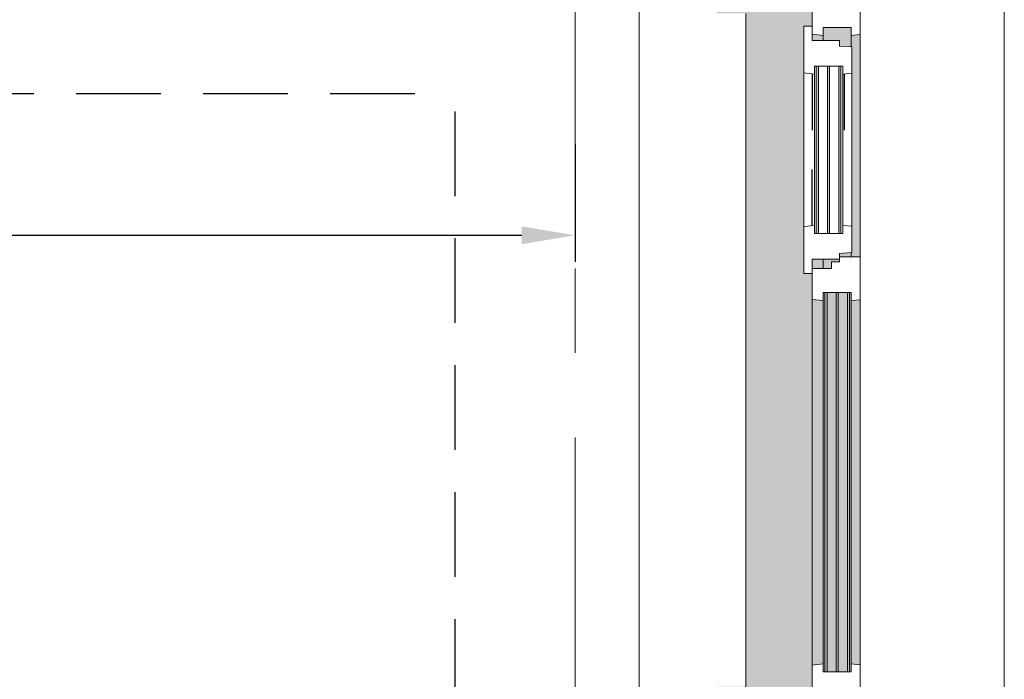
# Model space of a CAD drawing. Extents: x 3165 to 57695, y -7842 to 39081.
# Tile 241 of 248: x 52975 to 54822, y 34294 to 35531. Entities that reach past the tile are written whole.
import ezdxf

# ---------------------------------------------------------------- set-up
doc = ezdxf.new("R2010")
doc.units = 0
doc.header["$LTSCALE"] = 50
doc.header["$PDSIZE"] = -5
for name, pattern in [('HIDDEN2', [4.7625, 3.175, -1.5875]), ('Onderlegger 3e verdieping$0$gestippeld', [6.35, 3.175, -3.175]), ('Onderlegger 3e verdieping$0$stramien', [22.225, 12.7, -3.175, 3.175, -3.175])]:
    doc.linetypes.add(name, pattern=pattern)
doc.layers.get('0').update_dxf_attribs({"linetype": 'CONTINUOUS'})
doc.layers.get('DEFPOINTS').update_dxf_attribs({"linetype": 'CONTINUOUS'})
doc.layers.add('AS-M38--_F123--_Wandlengte', color=1, linetype='CONTINUOUS')
for name, color, linetype, lineweight in [('Onderlegger 3e verdieping$0$A-GLAZ', 8, 'CONTINUOUS', 25), ('Onderlegger 3e verdieping$0$A-GLAZ-GLAS', 8, 'CONTINUOUS', 25), ('Onderlegger 3e verdieping$0$S-GRID', 8, 'CONTINUOUS', 18)]:
    doc.layers.add(name, color=color, linetype=linetype, lineweight=lineweight)
doc.styles.get("Standard").update_dxf_attribs({"font": 'isocp.shx'})
doc.dimstyles.new('CWall_F2_Wandlengte', dxfattribs={"dimscale": 50, "dimtxt": 2.5, "dimasz": 2, "dimexe": 1, "dimexo": 1, "dimgap": 0.5, "dimtad": 1, "dimdec": 0, "dimdsep": 46, "dimtxsty": 'Standard', "dimcen": 2.5, "dimclrt": 2, "dimadec": 0, "dimazin": 0, "dimtfac": 1, "dimtdec": 0, "dimtix": 1, "dimtmove": 2, "dimatfit": 0, "dimfxl": 0, "dimtolj": 1, "dimtzin": 0, "dimarcsym": 0})
pattern_1 = [(315, (-34911.87, 54611.6), (212.132, 212.132), [])]

# ---------------------------------------------------------------- blocks, each defined once
blk = doc.blocks.new('Onderlegger 3e verdieping$0$31_KA_Houten kozijn metselwerkgevel met draaiend deel verdieping - 31_KA_Houten kozijn metselwerkgevel met draaiend deel verdieping-V200-Plotview 3e Verdieping - schaal 1 op 100')
at = {"layer": 'Onderlegger 3e verdieping$0$A-GLAZ'}
blk.add_hatch(color=256, dxfattribs=at).paths.add_polyline_path([(-656.5, 323.5), (-636.5, 323.5), (-636.5, 150), (143, 150), (143, 166), (607, 165.2), (607, 150), (636.5, 150), (636.5, 323.5), (656.5, 323.5), (656.5, 328.5), (630.8, 328.5), (630.8, 275), (-632.2, 275), (-632.2, 328.5), (-656.5, 328.5)], flags=0)
h = blk.add_hatch(color=256, dxfattribs=at)
h.paths.add_polyline_path([(-591.8, 150), (-589.5, 129.8), (92, 129.8), (94.3, 150), (-589.5, 150)], flags=0)
h.paths.add_polyline_path([(152.5, 129.8), (170, 129.8), (170, 150), (152.5, 150), (152.5, 145.4)], flags=0)
h.paths.add_polyline_path([(580, 145.8), (580, 129.8), (589.5, 129.8), (591.8, 150), (580, 150)], flags=0)
at = {"layer": 'Onderlegger 3e verdieping$0$A-GLAZ', "lineweight": 18}
h = blk.add_hatch(dxfattribs=at)
h.set_pattern_fill('FP_388', color=256, style=0, pattern_type=2)
h.set_pattern_definition(pattern_1)
h.paths.add_polyline_path([(92, 129.8), (107, 129.8), (107, 77), (92, 77), (93.6, 60), (174, 60), (174, 99), (165, 99), (165, 114), (152.5, 114), (152.5, 150), (94.3, 150)], flags=0)
at = {"layer": 'Onderlegger 3e verdieping$0$A-GLAZ'}
h = blk.add_hatch(color=256, dxfattribs=at)
h.paths.add_polyline_path([(-604.5, 101.3), (-604.5, 84.3), (107, 84.3), (107, 101.3), (-591.8, 101.3)], flags=0)
h.paths.add_polyline_path([(-604.5, 129.8), (-604.5, 126.3), (107, 126.3), (107, 129.8), (-591.8, 129.8)], flags=0)
h.paths.add_polyline_path([(-604.5, 122.3), (-604.5, 105.3), (107, 105.3), (107, 122.3), (-591.8, 122.3)], flags=0)
h.paths.add_polyline_path([(-604.5, 80.3), (-604.5, 77), (107, 77), (107, 80.3), (-594.4, 80.3)], flags=0)
h.paths.add_polyline_path([(152.5, 126.3), (152.5, 114), (165, 114), (165, 99), (170, 99), (170, 129.8), (152.5, 129.8)], flags=0)
h.paths.add_polyline_path([(174, 84.3), (174, 77), (182.1, 77), (180.5, 99), (174, 99), (174, 93)], flags=0)
h.paths.add_polyline_path([(567.9, 77), (604.5, 77), (604.5, 129.8), (580, 129.8), (580, 99), (569.5, 99), (569.1, 93)], flags=0)
at = {"layer": 'Onderlegger 3e verdieping$0$A-GLAZ', "lineweight": 18}
h = blk.add_hatch(dxfattribs=at)
h.set_pattern_fill('FP_388', color=256, style=0, pattern_type=2)
h.set_pattern_definition(pattern_1)
h.paths.add_polyline_path([(-706.5, -210.1), (-673.9, -210.1), (-664.2, 56.9), (-656.5, 56.9), (-656.5, 76.9), (-688.5, 76.9), (-688.5, -180.1), (-706.5, -180.1)], flags=0)
at = {"layer": 'Onderlegger 3e verdieping$0$A-GLAZ'}
h = blk.add_hatch(color=256, dxfattribs=at)
h.paths.add_polyline_path([(-591.1, 60), (93.6, 60), (92, 77), (-589.5, 77)], flags=0)
h.paths.add_polyline_path([(174, 60), (591.1, 60), (589.5, 77), (174, 76)], flags=0)
at = {"layer": 'Onderlegger 3e verdieping$0$A-GLAZ', "lineweight": 18}
h = blk.add_hatch(dxfattribs=at)
h.set_pattern_fill('FP_388', color=256, style=0, pattern_type=2)
h.set_pattern_definition(pattern_1)
h.paths.add_polyline_path([(656.5, 56.9), (664.2, 56.9), (673.9, -210.1), (706.5, -210.1), (706.5, -180.1), (688.5, -180.1), (688.5, 76.9), (656.5, 76.9)], flags=0)
for p, q in [((-656.5, 323.5), (-656.5, 328.5)), ((-636.5, 323.5), (-656.5, 323.5)), ((-656.5, 323.5), (-656.5, 150)), ((-636.5, 150), (-636.5, 323.5)), ((636.5, 323.5), (636.5, 150)), ((656.5, 323.5), (636.5, 323.5)), ((656.5, 328.5), (656.5, 323.5)), ((656.5, 150), (656.5, 323.5)), ((-656.5, 150), (-636.5, 150)), ((-591.8, 150), (-656.5, 150)), ((-656.5, 150), (-656.5, 60)), ((94.3, 150), (-591.8, 150)), ((-589.5, 129.8), (-591.8, 150)), ((94.3, 150), (92, 129.8)), ((143, 150), (94.3, 150)), ((152.5, 114), (152.5, 150)), ((591.8, 150), (589.5, 129.8)), ((656.5, 150), (607, 150)), ((636.5, 150), (656.5, 150)), ((656.5, 60), (656.5, 150)), ((-604.5, 126.3), (-604.5, 129.8)), ((-604.5, 129.8), (-589.5, 129.8)), ((-589.5, 129.8), (92, 129.8)), ((92, 129.8), (107, 129.8)), ((107, 129.8), (107, 126.3)), ((152.5, 129.8), (170, 129.8)), ((580, 129.8), (589.5, 129.8)), ((589.5, 129.8), (604.5, 129.8)), ((604.5, 129.8), (604.5, 77)), ((-604.5, 105.3), (-604.5, 122.3)), ((107, 122.3), (107, 105.3)), ((165, 114), (152.5, 114)), ((165, 99), (165, 114)), ((-688.5, 94.9), (-688.5, 76.9)), ((-604.5, 84.3), (-604.5, 101.3)), ((107, 101.3), (107, 84.3)), ((170, 99), (165, 99)), ((174, 60), (174, 99)), ((688.5, 76.9), (688.5, 94.9)), ((-656.5, 76.9), (-688.5, 76.9)), ((-688.5, 76.9), (-688.5, -180.1)), ((-656.5, 56.9), (-656.5, 76.9)), ((-604.5, 77), (-604.5, 80.3)), ((-589.5, 77), (-604.5, 77)), ((-591.1, 60), (-589.5, 77)), ((92, 77), (-589.5, 77)), ((107, 77), (92, 77)), ((92, 77), (93.6, 60)), ((107, 80.3), (107, 77)), ((182.1, 77), (174, 77)), ((589.5, 77), (567.9, 77)), ((604.5, 77), (589.5, 77)), ((589.5, 77), (591.1, 60)), ((656.5, 76.9), (688.5, 76.9)), ((656.5, 56.9), (656.5, 76.9)), ((688.5, 76.9), (688.5, -180.1)), ((-673.9, -210.1), (-664.2, 56.9)), ((-664.2, 56.9), (-656.5, 56.9)), ((-656.5, 60), (-591.1, 60)), ((-591.1, 60), (93.6, 60)), ((93.6, 60), (174, 60)), ((174, 60), (591.1, 60)), ((591.1, 60), (656.5, 60)), ((664.2, 56.9), (656.5, 56.9)), ((673.9, -210.1), (664.2, 56.9)), ((-688.5, -180.1), (-706.5, -180.1)), ((-706.5, -180.1), (-706.5, -210.1)), ((688.5, -180.1), (706.5, -180.1)), ((706.5, -180.1), (706.5, -210.1)), ((-706.5, -210.1), (-673.9, -210.1)), ((673.9, -210.1), (-673.9, -210.1)), ((706.5, -210.1), (673.9, -210.1))]:
    blk.add_line(p, q, dxfattribs=at)
blk = doc.blocks.new('Onderlegger 3e verdieping$0$31_KA_Houten kozijn metselwerkgevel triple glas - Type-9950171-Plotview 3e Verdieping - schaal 1 op 100')
at = {"layer": 'Onderlegger 3e verdieping$0$A-GLAZ'}
for points in [[(534.9, 0), (0, 0), (0, -4), (711.5, -3.4), (711.5, 0)], [(711.5, -21), (0, -21), (0, -25), (711.5, -25)], [(0, -42), (0, -46), (711.5, -46), (711.5, -42), (225.5, -42)]]:
    blk.add_hatch(color=256, dxfattribs=at).paths.add_polyline_path(points, flags=0)
at = {"layer": 'Onderlegger 3e verdieping$0$A-GLAZ', "lineweight": 18}
for p, q in [((711.5, 0), (0, 0)), ((0, 0), (0, -4)), ((711.5, -4), (711.5, 0)), ((0, -4), (711.5, -4)), ((711.5, -21), (0, -21)), ((0, -21), (0, -25)), ((0, -25), (711.5, -25)), ((711.5, -25), (711.5, -21)), ((711.5, -42), (0, -42)), ((0, -42), (0, -46)), ((0, -46), (711.5, -46)), ((711.5, -46), (711.5, -42))]:
    blk.add_line(p, q, dxfattribs=at)
blk = doc.blocks.new('Onderlegger 3e verdieping$0$31_KA_Houten kozijn draaiend deel metselwerkgevel - Type-V201-Plotview 3e Verdieping - schaal 1 op 100')
at = {"layer": 'Onderlegger 3e verdieping$0$A-GLAZ', "lineweight": 18}
for p, q in [((60.7, 16), (-27, 16)), ((-27, 16), (-27, 0)), ((63, -4.2), (60.7, 16)), ((349.3, 16), (60.7, 16)), ((349.3, 16), (347, -4.2)), ((437, 16), (349.3, 16)), ((410, 0), (437, 0)), ((437, 0), (437, 16)), ((-27, 0), (0, 0)), ((0, 0), (0, -51)), ((48, -7.5), (48, -4.2)), ((48, -4.2), (63, -4.2)), ((48, -28.5), (48, -11.5)), ((63, -4.2), (347, -4.2)), ((347, -4.2), (362, -4.2)), ((362, -4.2), (362, -7.5)), ((362, -11.5), (362, -28.5)), ((410, -51), (410, 0)), ((48, -49.5), (48, -32.5)), ((362, -32.5), (362, -49.5)), ((0, -51), (10.5, -51)), ((10.5, -51), (12.2, -74)), ((48, -57), (48, -53.5)), ((362, -53.5), (362, -57)), ((397.8, -74), (399.5, -51)), ((399.5, -51), (410, -51)), ((63, -57), (48, -57)), ((61.4, -74), (63, -57)), ((347, -57), (63, -57)), ((362, -57), (347, -57)), ((347, -57), (348.6, -74)), ((12.2, -74), (61.4, -74)), ((61.4, -74), (348.6, -74)), ((348.6, -74), (397.8, -74))]:
    blk.add_line(p, q, dxfattribs=at)
at = {"layer": 'Onderlegger 3e verdieping$0$A-GLAZ', "linetype": 'Onderlegger 3e verdieping$0$gestippeld'}
blk.add_line((347.3, -60), (241.8, -60), dxfattribs=at)
at = {"layer": 'Onderlegger 3e verdieping$0$A-GLAZ-GLAS'}
for p, q in [((62.5, 0), (168.2, 0)), ((347.5, 0), (241.8, 0))]:
    blk.add_line(p, q, dxfattribs=at)
blk = doc.blocks.new('Onderlegger 3e verdieping$0$31_KA_Houten kozijn metselwerkgevel triple glas - Type-9950170-Plotview 3e Verdieping - schaal 1 op 100')
at = {"layer": 'Onderlegger 3e verdieping$0$A-GLAZ'}
for points in [[(277.4, 0), (0, 0), (0, -4), (314, -4), (314, 0)], [(277.4, -21), (0, -21), (0, -25), (314, -25), (314, -21)], [(314, -42), (0, -42), (0, -46), (314, -46)]]:
    blk.add_hatch(color=256, dxfattribs=at).paths.add_polyline_path(points, flags=0)
at = {"layer": 'Onderlegger 3e verdieping$0$A-GLAZ', "lineweight": 18}
for p, q in [((314, 0), (0, 0)), ((0, 0), (0, -4)), ((314, -4), (314, 0)), ((0, -4), (314, -4)), ((314, -21), (0, -21)), ((0, -21), (0, -25)), ((0, -25), (314, -25)), ((314, -25), (314, -21)), ((314, -42), (0, -42)), ((0, -42), (0, -46)), ((0, -46), (314, -46)), ((314, -46), (314, -42))]:
    blk.add_line(p, q, dxfattribs=at)
blk = doc.blocks.new('Onderlegger 3e verdieping$0$vensterbank tweede verdieping2 - vensterbank tweede verdieping-12045771-Plotview 3e Verdieping - schaal 1 op 100')
at = {"layer": 'Onderlegger 3e verdieping$0$A-GLAZ', "lineweight": 18}
for p, q in [((54136.6, 35658.2), (54136.6, 34165.2)), ((54336.6, 34279.7), (54336.6, 35542.7))]:
    blk.add_line(p, q, dxfattribs=at)
blk = doc.blocks.new('Onderlegger 3e verdieping')
at = {"layer": 'Onderlegger 3e verdieping$0$S-GRID', "linetype": 'Onderlegger 3e verdieping$0$stramien'}
blk.add_line((54016.6, 38080.6), (54016.6, 989.5), dxfattribs=at)
at = {"layer": 'Onderlegger 3e verdieping$0$A-GLAZ'}
blk.add_blockref('Onderlegger 3e verdieping$0$vensterbank tweede verdieping2 - vensterbank tweede verdieping-12045771-Plotview 3e Verdieping - schaal 1 op 100', (0, 0), dxfattribs=at)
at = {"layer": 'Onderlegger 3e verdieping$0$A-GLAZ', "rotation": 89.99999999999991}
for name, p in [('Onderlegger 3e verdieping$0$31_KA_Houten kozijn metselwerkgevel met draaiend deel verdieping - 31_KA_Houten kozijn metselwerkgevel met draaiend deel verdieping-V200-Plotview 3e Verdieping - schaal 1 op 100', (54611.6, 34911.9)), ('Onderlegger 3e verdieping$0$31_KA_Houten kozijn draaiend deel metselwerkgevel - Type-V201-Plotview 3e Verdieping - schaal 1 op 100', (54461.6, 35081.9)), ('Onderlegger 3e verdieping$0$31_KA_Houten kozijn metselwerkgevel triple glas - Type-9950170-Plotview 3e Verdieping - schaal 1 op 100', (54469.1, 35129.9)), ('Onderlegger 3e verdieping$0$31_KA_Houten kozijn metselwerkgevel triple glas - Type-9950171-Plotview 3e Verdieping - schaal 1 op 100', (54485.3, 34307.3))]:
    blk.add_blockref(name, p, dxfattribs=at)
blk = doc.blocks.new('*D207')
at = {"layer": 'AS-M38--_F123--_Wandlengte', "color": 0, "lineweight": -2}
for p, q in [((46683.6, 35815.9), (46683.6, 35076.4)), ((54016.6, 35296.6), (54016.6, 35076.4)), ((46783.6, 35126.4), (53916.6, 35126.4))]:
    blk.add_line(p, q, dxfattribs=at)
at = {"layer": 'AS-M38--_F123--_Wandlengte', "color": 0}
for points in [[(46783.6, 35143), (46783.6, 35109.7), (46683.6, 35126.4)], [(53916.6, 35143), (53916.6, 35109.7), (54016.6, 35126.4)]]:
    blk.add_solid(points, dxfattribs=at)
at = {"layer": 'DEFPOINTS', "color": 0}
for p in [(46683.6, 35865.9, -200), (54016.6, 35346.6), (54016.6, 35126.4)]:
    blk.add_point(p, dxfattribs=at)
at = {"layer": 'AS-M38--_F123--_Wandlengte', "color": 2, "insert": (50350.1, 35213.9), "char_height": 125, "attachment_point": 5}
blk.add_mtext('\\A1;7333', dxfattribs=at)

msp = doc.modelspace()

# ---------------------------------------------------------------- linework, layer by layer
at = {"color": 8, "linetype": 'HIDDEN2'}
for p in [(4741.6, 35392.2), (53791.6, 3053.2)]:
    msp.add_line(p, (53791.6, 35392.2), dxfattribs=at)

# ---------------------------------------------------------------- block references
msp.add_blockref('Onderlegger 3e verdieping', (0, 0))

# ---------------------------------------------------------------- dimensions: what is measured, and where the dimension line sits
at = {"layer": 'AS-M38--_F123--_Wandlengte'}
dim = msp.add_linear_dim(base=(54016.6, 35126.4), p1=(46683.6, 35865.9, -200), p2=(54016.6, 35346.6), dimstyle='CWall_F2_Wandlengte', dxfattribs=at)
dim.commit()
dim.dimension.update_dxf_attribs({"geometry": '*D207', "text_midpoint": (50350.1, 35213.9)})

doc.saveas('drawing.dxf')
